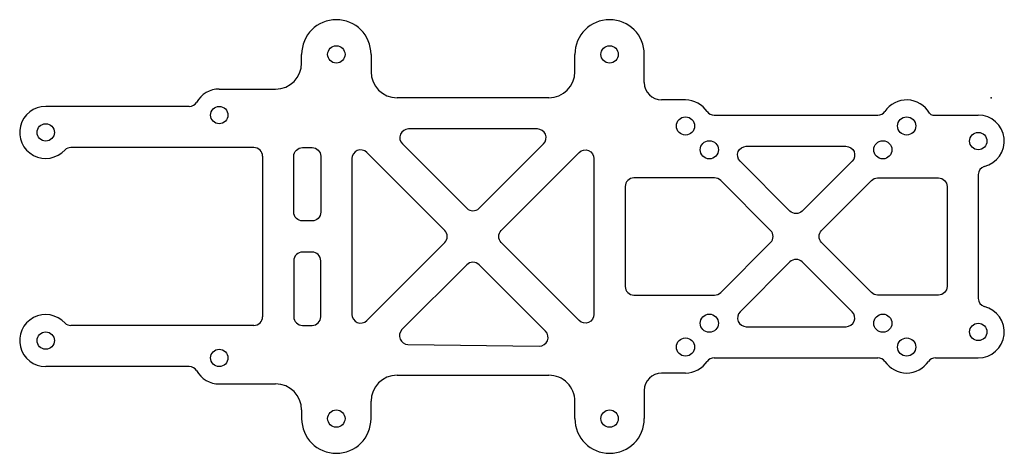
# Model space of a CAD drawing. Header units: millimetres. Extents: x -112 to 1, y -41 to 9.
import ezdxf

# ---------------------------------------------------------------- set-up
doc = ezdxf.new("R2010")
doc.units = ezdxf.units.MM
doc.layers.get('0').update_dxf_attribs({"linetype": 'CONTINUOUS'})

msp = doc.modelspace()

# ---------------------------------------------------------------- linework, layer by layer
for p, q in [((-79.5, 4), (-79.5, 5)), ((-71.5, 5), (-71.5, 3)), ((-48, 3), (-48, 5)), ((-40, 1.75), (-40, 5)), ((-89, 1), (-82.5, 1)), ((-51, 0), (-68.5, 0)), ((-92.46, -1), (-109, -1)), ((-35.25, -0.25), (-38, -0.25)), ((-31.95, -2), (-13.06, -2)), ((-6.72, -2), (-1.5, -2)), ((-85, -5.75), (-106.1, -5.75)), ((-84, -6.75), (-84, -25.25)), ((-1.5, -8.87), (-1.5, -23.13)), ((-85, -26.25), (-106.1, -26.25)), ((-31.95, -30), (-13.06, -30)), ((-6.45, -30), (-1.5, -30)), ((-92.46, -31), (-109, -31)), ((-35.25, -31.75), (-38, -31.75)), ((-68.5, -32), (-51, -32)), ((-89, -33), (-82.5, -33)), ((-40, -33.75), (-40, -37)), ((-71.5, -37), (-71.5, -35)), ((-48, -37), (-48, -35)), ((-79.5, -36), (-79.5, -37))]:
    msp.add_line(p, q)
for points in [[(-52.32, -3.6), (-67.18, -3.6, 0.668184), (-67.89, -5.31), (-60.46, -12.74, 0.414212), (-59.04, -12.74), (-51.61, -5.31, 0.668175)], [(-28.25, -5.6), (-16.75, -5.6, -0.668179), (-16.04, -7.31), (-21.79, -13.06, -0.414198), (-23.21, -13.06), (-28.96, -7.31, -0.668197)], [(-79.4, -5.75), (-78.3, -5.75, -0.414214), (-77.3, -6.75), (-77.3, -13.2, -0.414214), (-78.3, -14.2), (-79.4, -14.2, -0.414214), (-80.4, -13.2), (-80.4, -6.75, -0.414214)], [(-73.7, -7.02), (-73.7, -24.98, 0.668183), (-71.99, -25.69), (-63.01, -16.71, 0.414214), (-63.01, -15.29), (-71.99, -6.31, 0.668175)], [(-45.8, -7.02), (-45.8, -24.98, -0.668173), (-47.51, -25.69), (-56.49, -16.71, -0.414214), (-56.49, -15.29), (-47.51, -6.31, -0.668184)], [(-25.44, -16.71, 0.414229), (-25.44, -15.29), (-31.19, -9.54, 0.198899), (-31.9, -9.25), (-41.2, -9.25, 0.414214), (-42.2, -10.25), (-42.2, -21.75, 0.414214), (-41.2, -22.75), (-31.9, -22.75, 0.198912), (-31.19, -22.46)], [(-5.1, -10.25), (-5.1, -21.75, -0.414214), (-6.1, -22.75), (-13.1, -22.75, -0.198899), (-13.81, -22.46), (-19.56, -16.71, -0.414214), (-19.56, -15.29), (-13.81, -9.54, -0.198926), (-13.1, -9.25), (-6.1, -9.25, -0.414214)], [(-78.3, -17.8), (-79.4, -17.8, 0.414214), (-80.4, -18.8), (-80.4, -25.25, 0.414214), (-79.4, -26.25), (-78.3, -26.25, 0.414214), (-77.3, -25.25), (-77.3, -18.8, 0.414214)], [(-67.24, -28.45), (-52.1, -28.63, 0.672486), (-51.38, -26.92), (-59.04, -19.26, 0.414215), (-60.46, -19.26), (-67.94, -26.74, 0.663886)], [(-16.74, -26.4, 0.668197), (-16.04, -24.69), (-21.79, -18.94, 0.414214), (-23.21, -18.94), (-28.96, -24.69, 0.66816), (-28.25, -26.4)]]:
    msp.add_lwpolyline(points, format="xyb", close=True)
for centre, radius in [((-75.5, 5), 1), ((-44, 5), 1), ((-89, -2), 1), ((-35.25, -3.25), 1.05), ((-9.75, -3.25), 1.05), ((-109, -4), 1), ((-1.5, -5), 1), ((-32.5, -6), 1.05), ((-12.5, -6), 1.05), ((-32.5, -26), 1.05), ((-12.5, -26), 1.05), ((-1.5, -27), 1), ((-109, -28), 1), ((-35.25, -28.75), 1.05), ((-9.75, -28.75), 1.05), ((-89, -30), 1), ((-75.5, -37), 1), ((-44, -37), 1)]:
    msp.add_circle(centre, radius)
for centre, radius, start, end in [((-75.5, 5), 4, 0, 180), ((-44, 5), 4, 0, 180), ((-82.5, 4), 3, -90, 0), ((-68.5, 3), 3, 180, 270), ((-51, 3), 3, 270, 360), ((-38, 1.75), 2, 180, 270), ((-89, -2), 3, 90, 150.7145), ((-109, -4), 3, 90, 317.8919), ((-92.46, 0), 1, 270, 327.8244), ((-35.25, -3.25), 3, 33.2519, 90), ((-9.75, -3.25), 3, 29.4662, 146.7485), ((-31.95, -1), 1, 217.2318, 270), ((-13.06, -1), 1, 270, 322.7671), ((-6.72, -1.5), 0.5, 213.2666, 270), ((-1.5, -5), 3, -76.7685, 90), ((-106.1, -6.75), 1, 90, 132.4042), ((-85, -6.75), 1, 0, 90), ((-0.5, -8.87), 1, 108.2609, 180), ((-0.5, -23.13), 1, 180, 251.7391), ((-1.5, -27), 3, -90, 76.7686), ((-109, -28), 3, 42.1081, 270), ((-106.1, -25.25), 1, 227.5958, 270), ((-85, -25.25), 1, 270, 360), ((-35.25, -28.75), 3, 270, 326.7483), ((-31.95, -31), 1, 90, 142.7678), ((-13.06, -31), 1, 37.2325, 90), ((-9.75, -28.75), 3, 213.2516, 326.7483), ((-6.45, -31), 1, 90, 142.768), ((-92.46, -32), 1, 32.1756, 90.0116), ((-89, -30), 3, 209.2855, 270), ((-38, -33.75), 2, 90, 180), ((-68.5, -35), 3, 90, 180), ((-51, -35), 3, -0.0249, 90), ((-82.5, -36), 3, 0, 90), ((-75.5, -37), 4, 180, 360), ((-44, -37), 4, -180, 0)]:
    msp.add_arc(centre, radius, start, end)
msp.add_point((0, 0))

doc.saveas('drawing.dxf')
